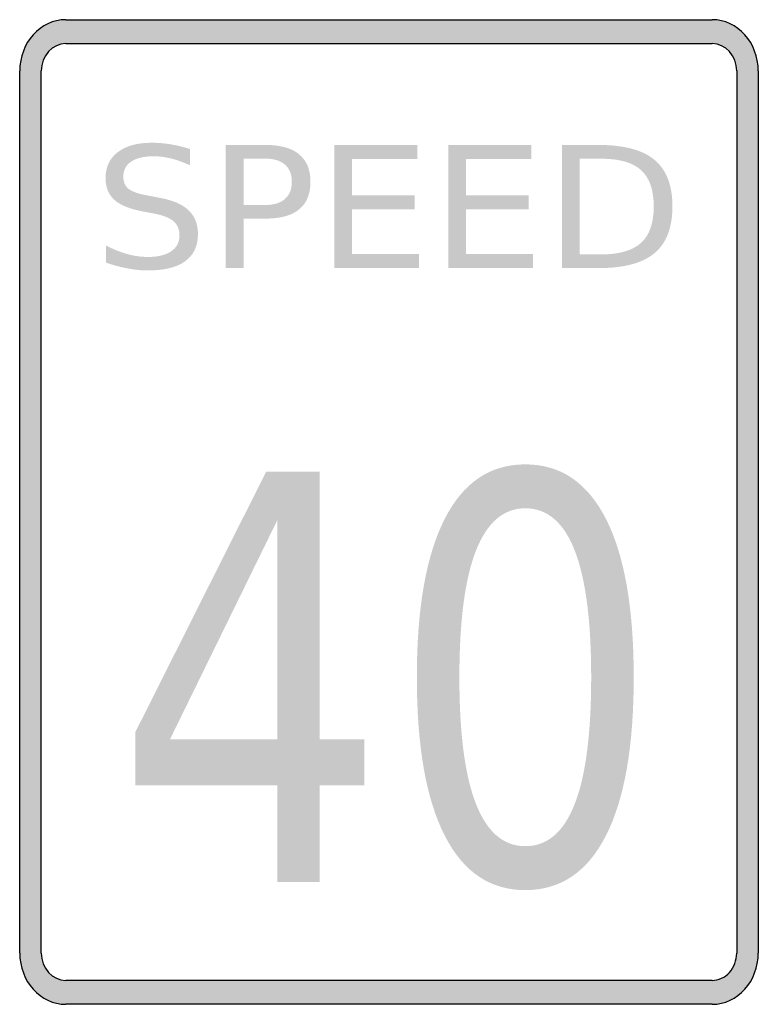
# Model space of a CAD drawing. Header units: inches. Extents: x -0.5 to 0.5, y -0.67 to 0.67.
import ezdxf

# ---------------------------------------------------------------- set-up
doc = ezdxf.new("R2010")
doc.units = ezdxf.units.IN
doc.header["$MEASUREMENT"] = 0

msp = doc.modelspace()

# ---------------------------------------------------------------- hatches: boundary and pattern name
h = msp.add_hatch(color=7)
h.paths.add_polyline_path([(-0.4374, 0.6665), (0.4374, 0.6665), (0.4459, 0.6658), (0.4541, 0.6641), (0.4619, 0.6609), (0.469, 0.6569), (0.4757, 0.6521), (0.4817, 0.6461), (0.487, 0.6394), (0.4914, 0.6321), (0.495, 0.6241), (0.4979, 0.6156), (0.4994, 0.6065), (0.5001, 0.5972), (0.5001, -0.597), (0.4994, -0.6065), (0.4979, -0.6156), (0.495, -0.6241), (0.4914, -0.6321), (0.487, -0.6394), (0.4817, -0.6461), (0.4757, -0.6521), (0.469, -0.6569), (0.4619, -0.6609), (0.4541, -0.6641), (0.4459, -0.6658), (0.4374, -0.6665), (-0.4374, -0.6665), (-0.4459, -0.6658), (-0.4541, -0.6641), (-0.4619, -0.6609), (-0.469, -0.6569), (-0.4757, -0.6521), (-0.4817, -0.6461), (-0.487, -0.6394), (-0.4914, -0.6321), (-0.495, -0.6241), (-0.4979, -0.6156), (-0.4994, -0.6065), (-0.5001, -0.597), (-0.5001, 0.5972), (-0.4994, 0.6065), (-0.4979, 0.6156), (-0.495, 0.6241), (-0.4914, 0.6321), (-0.487, 0.6394), (-0.4817, 0.6461), (-0.4757, 0.6521), (-0.469, 0.6569), (-0.4619, 0.6609), (-0.4541, 0.6641), (-0.4459, 0.6658), (-0.4374, 0.6665)])
h.paths.add_polyline_path([(-0.4374, 0.6341), (0.4374, 0.6341), (0.4421, 0.6338), (0.4463, 0.6327), (0.4506, 0.6312), (0.4543, 0.629), (0.4579, 0.6263), (0.461, 0.6232), (0.4639, 0.6196), (0.4663, 0.6158), (0.4681, 0.6114), (0.4697, 0.607), (0.4705, 0.6021), (0.4708, 0.5972), (0.4708, -0.597), (0.4705, -0.6018), (0.4697, -0.6067), (0.4683, -0.6112), (0.4663, -0.6156), (0.4639, -0.6196), (0.461, -0.6232), (0.4577, -0.6265), (0.4541, -0.6292), (0.4503, -0.6312), (0.4461, -0.6327), (0.4419, -0.6338), (0.4374, -0.6341), (-0.4374, -0.6341), (-0.4421, -0.6338), (-0.4463, -0.6327), (-0.4506, -0.6312), (-0.4543, -0.629), (-0.4579, -0.6263), (-0.461, -0.6232), (-0.4639, -0.6196), (-0.4663, -0.6158), (-0.4681, -0.6114), (-0.4697, -0.607), (-0.4705, -0.6021), (-0.4708, -0.597), (-0.4708, 0.5972), (-0.4705, 0.6021), (-0.4697, 0.607), (-0.4681, 0.6114), (-0.4663, 0.6158), (-0.4639, 0.6196), (-0.461, 0.6232), (-0.4579, 0.6263), (-0.4543, 0.629), (-0.4506, 0.6312), (-0.4463, 0.6327), (-0.4421, 0.6338), (-0.4374, 0.6341)], flags=0)
h = msp.add_hatch(color=7)
edge = h.paths.add_edge_path()
edge.add_line((-0.2694, 0.4914), (-0.2694, 0.4694))
edge.add_spline(control_points=[(-0.2694, 0.4694), (-0.2785, 0.4735), (-0.2871, 0.4766), (-0.2952, 0.4786), (-0.3034, 0.4806), (-0.3112, 0.4816), (-0.3187, 0.4816), (-0.3318, 0.4816), (-0.342, 0.4792), (-0.3491, 0.4744), (-0.3562, 0.4697), (-0.3597, 0.4629), (-0.3597, 0.4541), (-0.3597, 0.4468), (-0.3574, 0.4412), (-0.3526, 0.4374), (-0.3479, 0.4337), (-0.3389, 0.4306), (-0.3257, 0.4283)], knot_values=[0, 0, 0, 0, 1, 1, 1, 2, 2, 2, 3, 3, 3, 4, 4, 4, 5, 5, 5, 6, 6, 6, 6], degree=3, periodic=0)
edge.add_line((-0.3257, 0.4283), (-0.3113, 0.4255))
edge.add_spline(control_points=[(-0.3113, 0.4255), (-0.2933, 0.4223), (-0.28, 0.4167), (-0.2715, 0.4086), (-0.263, 0.4006), (-0.2587, 0.3898), (-0.2587, 0.3762), (-0.2587, 0.3601), (-0.2645, 0.3478), (-0.276, 0.3395), (-0.2875, 0.3311), (-0.3044, 0.327), (-0.3268, 0.327), (-0.3352, 0.327), (-0.3442, 0.3279), (-0.3537, 0.3297), (-0.3632, 0.3314), (-0.373, 0.3341), (-0.3832, 0.3376)], knot_values=[0, 0, 0, 0, 1, 1, 1, 2, 2, 2, 3, 3, 3, 4, 4, 4, 5, 5, 5, 6, 6, 6, 6], degree=3, periodic=0)
edge.add_line((-0.3832, 0.3376), (-0.3832, 0.3608))
edge.add_spline(control_points=[(-0.3832, 0.3608), (-0.3734, 0.3557), (-0.3638, 0.3518), (-0.3544, 0.3492), (-0.3451, 0.3466), (-0.3358, 0.3453), (-0.3268, 0.3453), (-0.3131, 0.3453), (-0.3025, 0.3478), (-0.295, 0.3529), (-0.2875, 0.3579), (-0.2837, 0.3652), (-0.2837, 0.3745), (-0.2837, 0.3827), (-0.2864, 0.3891), (-0.2918, 0.3937), (-0.2972, 0.3983), (-0.306, 0.4018), (-0.3183, 0.4041)], knot_values=[0, 0, 0, 0, 1, 1, 1, 2, 2, 2, 3, 3, 3, 4, 4, 4, 5, 5, 5, 6, 6, 6, 6], degree=3, periodic=0)
edge.add_line((-0.3183, 0.4041), (-0.3328, 0.4068))
edge.add_spline(control_points=[(-0.3328, 0.4068), (-0.3509, 0.4101), (-0.3639, 0.4154), (-0.3718, 0.4225), (-0.3798, 0.4297), (-0.3838, 0.4396), (-0.3838, 0.4523), (-0.3838, 0.4671), (-0.3783, 0.4787), (-0.3672, 0.4872), (-0.3561, 0.4957), (-0.3409, 0.4999), (-0.3215, 0.4999), (-0.3131, 0.4999), (-0.3046, 0.4992), (-0.2959, 0.4978), (-0.2873, 0.4964), (-0.2784, 0.4942), (-0.2694, 0.4914)], knot_values=[0, 0, 0, 0, 1, 1, 1, 2, 2, 2, 3, 3, 3, 4, 4, 4, 5, 5, 5, 6, 6, 6, 6], degree=3, periodic=0)
h = msp.add_hatch(color=7)
edge = h.paths.add_edge_path()
edge.add_line((-0.2211, 0.4969), (-0.1668, 0.4969))
edge.add_spline(control_points=[(-0.1668, 0.4969), (-0.1468, 0.4969), (-0.1318, 0.4927), (-0.1216, 0.4842), (-0.1114, 0.4758), (-0.1063, 0.4634), (-0.1063, 0.4471), (-0.1063, 0.4306), (-0.1114, 0.4182), (-0.1216, 0.4098), (-0.1318, 0.4014), (-0.1468, 0.3972), (-0.1668, 0.3972)], knot_values=[0, 0, 0, 0, 1, 1, 1, 2, 2, 2, 3, 3, 3, 4, 4, 4, 4], degree=3, periodic=0)
edge.add_line((-0.1668, 0.3972), (-0.197, 0.3972))
edge.add_line((-0.197, 0.3972), (-0.197, 0.3302))
edge.add_line((-0.197, 0.3302), (-0.2211, 0.3302))
edge.add_line((-0.2211, 0.3302), (-0.2211, 0.4969))
edge = h.paths.add_edge_path(flags=0)
edge.add_line((-0.197, 0.4783), (-0.197, 0.4157))
edge.add_line((-0.197, 0.4157), (-0.1668, 0.4157))
edge.add_spline(control_points=[(-0.1668, 0.4157), (-0.1556, 0.4157), (-0.1469, 0.4184), (-0.1408, 0.4239), (-0.1346, 0.4293), (-0.1316, 0.437), (-0.1316, 0.4471), (-0.1316, 0.4571), (-0.1346, 0.4648), (-0.1408, 0.4702), (-0.1469, 0.4756), (-0.1556, 0.4783), (-0.1668, 0.4783)], knot_values=[0, 0, 0, 0, 1, 1, 1, 2, 2, 2, 3, 3, 3, 4, 4, 4, 4], degree=3, periodic=0)
edge.add_line((-0.1668, 0.4783), (-0.197, 0.4783))
for points in [[(-0.074, 0.4969), (0.0385, 0.4969), (0.0385, 0.4779), (-0.0499, 0.4779), (-0.0499, 0.4286), (0.0349, 0.4286), (0.0349, 0.4096), (-0.0499, 0.4096), (-0.0499, 0.3492), (0.0407, 0.3492), (0.0407, 0.3302), (-0.074, 0.3302), (-0.074, 0.4969)], [(0.0802, 0.4969), (0.1926, 0.4969), (0.1926, 0.4779), (0.1043, 0.4779), (0.1043, 0.4286), (0.189, 0.4286), (0.189, 0.4096), (0.1043, 0.4096), (0.1043, 0.3492), (0.1948, 0.3492), (0.1948, 0.3302), (0.0802, 0.3302), (0.0802, 0.4969)]]:
    msp.add_hatch(color=7).paths.add_polyline_path(points)
h = msp.add_hatch(color=7)
edge = h.paths.add_edge_path()
edge.add_line((0.2343, 0.4969), (0.2837, 0.4969))
edge.add_spline(control_points=[(0.2837, 0.4969), (0.3182, 0.4969), (0.3435, 0.4902), (0.3596, 0.4767), (0.3757, 0.4633), (0.3838, 0.4423), (0.3838, 0.4137), (0.3838, 0.385), (0.3757, 0.3639), (0.3595, 0.3504), (0.3433, 0.3369), (0.318, 0.3302), (0.2837, 0.3302)], knot_values=[0, 0, 0, 0, 1, 1, 1, 2, 2, 2, 3, 3, 3, 4, 4, 4, 4], degree=3, periodic=0)
edge.add_line((0.2837, 0.3302), (0.2343, 0.3302))
edge.add_line((0.2343, 0.3302), (0.2343, 0.4969))
edge = h.paths.add_edge_path(flags=0)
edge.add_line((0.2584, 0.4783), (0.2584, 0.3487))
edge.add_line((0.2584, 0.3487), (0.2874, 0.3487))
edge.add_spline(control_points=[(0.2874, 0.3487), (0.3119, 0.3487), (0.3299, 0.354), (0.3414, 0.3644), (0.3528, 0.3748), (0.3585, 0.3912), (0.3585, 0.4137), (0.3585, 0.436), (0.3528, 0.4524), (0.3414, 0.4628), (0.3299, 0.4732), (0.3119, 0.4783), (0.2874, 0.4783)], knot_values=[0, 0, 0, 0, 1, 1, 1, 2, 2, 2, 3, 3, 3, 4, 4, 4, 4], degree=3, periodic=0)
edge.add_line((0.2874, 0.4783), (0.2584, 0.4783))
h = msp.add_hatch(color=7)
h.paths.add_polyline_path([(-0.1664, 0.0544), (-0.0939, 0.0544), (-0.0939, -0.3076), (-0.0335, -0.3076), (-0.0335, -0.3701), (-0.0939, -0.3701), (-0.0939, -0.5011), (-0.1512, -0.5011), (-0.1512, -0.3701), (-0.3433, -0.3701), (-0.3433, -0.2976), (-0.1664, 0.0544)])
h.paths.add_polyline_path([(-0.1512, -0.011), (-0.2965, -0.3076), (-0.1512, -0.3076), (-0.1512, -0.011)], flags=0)
h = msp.add_hatch(color=7)
edge = h.paths.add_edge_path()
edge.add_spline(control_points=[(0.1846, 0.0645), (0.2323, 0.0645), (0.2687, 0.0399), (0.2938, -0.0094), (0.3189, -0.0586), (0.3314, -0.1301), (0.3314, -0.2239), (0.3314, -0.3174), (0.3189, -0.3888), (0.2938, -0.438), (0.2687, -0.4873), (0.2323, -0.5119), (0.1846, -0.5119), (0.1369, -0.5119), (0.1005, -0.4873), (0.0754, -0.438), (0.0503, -0.3888), (0.0377, -0.3174), (0.0377, -0.2239), (0.0377, -0.1301), (0.0503, -0.0586), (0.0754, -0.0094), (0.1005, 0.0399), (0.1369, 0.0645), (0.1846, 0.0645)], knot_values=[0, 0, 0, 0, 1, 1, 1, 2, 2, 2, 3, 3, 3, 4, 4, 4, 5, 5, 5, 6, 6, 6, 7, 7, 7, 8, 8, 8, 8], degree=3, periodic=0)
edge = h.paths.add_edge_path(flags=0)
edge.add_spline(control_points=[(0.1846, 0.005), (0.1551, 0.005), (0.1328, -0.0141), (0.1178, -0.0522), (0.1028, -0.0902), (0.0953, -0.1475), (0.0953, -0.2239), (0.0953, -0.3), (0.1028, -0.3572), (0.1178, -0.3952), (0.1328, -0.4333), (0.1551, -0.4524), (0.1846, -0.4524), (0.2143, -0.4524), (0.2367, -0.4333), (0.2515, -0.3952), (0.2664, -0.3572), (0.2738, -0.3), (0.2738, -0.2239), (0.2738, -0.1475), (0.2664, -0.0902), (0.2515, -0.0522), (0.2367, -0.0141), (0.2143, 0.005), (0.1846, 0.005)], knot_values=[0, 0, 0, 0, 1, 1, 1, 2, 2, 2, 3, 3, 3, 4, 4, 4, 5, 5, 5, 6, 6, 6, 7, 7, 7, 8, 8, 8, 8], degree=3, periodic=0)

# ---------------------------------------------------------------- linework, layer by layer
at = {"color": 7}
for p, q in [((-0.4375, 0.6665), (0.4375, 0.6665)), ((-0.4375, 0.6341), (0.4375, 0.6341)), ((-0.5, -0.5971), (-0.5, 0.5971)), ((-0.4708, -0.5971), (-0.4708, 0.5971)), ((0.4708, 0.5971), (0.4708, -0.5971)), ((0.5, 0.5971), (0.5, -0.5971)), ((0.4375, -0.6341), (-0.4375, -0.6341)), ((0.4375, -0.6665), (-0.4375, -0.6665))]:
    msp.add_line(p, q, dxfattribs=at)
for points in [[(-0.4375, 0.6665), (-0.472, 0.6665), (-0.5, 0.6354), (-0.5, 0.5971)], [(0.5, 0.5971), (0.5, 0.6354), (0.472, 0.6665), (0.4375, 0.6665)], [(-0.4375, 0.6341), (-0.4559, 0.6341), (-0.4708, 0.6175), (-0.4708, 0.5971)], [(0.4708, 0.5971), (0.4708, 0.6175), (0.4559, 0.6341), (0.4375, 0.6341)], [(-0.5, -0.5971), (-0.5, -0.6354), (-0.472, -0.6665), (-0.4375, -0.6665)], [(-0.4708, -0.5971), (-0.4708, -0.6175), (-0.4559, -0.6341), (-0.4375, -0.6341)], [(0.4375, -0.6665), (0.472, -0.6665), (0.5, -0.6354), (0.5, -0.5971)]]:
    msp.add_open_spline(points, degree=3, dxfattribs=at)
msp.add_open_spline([(0.4375, -0.6341), (0.4463, -0.6341), (0.4548, -0.6302), (0.4611, -0.6233), (0.4673, -0.6163), (0.4708, -0.6069), (0.4708, -0.5971)], degree=3, knots=[0, 0, 0, 0, 1, 1, 1, 2, 2, 2, 2], dxfattribs=at)

doc.saveas('drawing.dxf')
